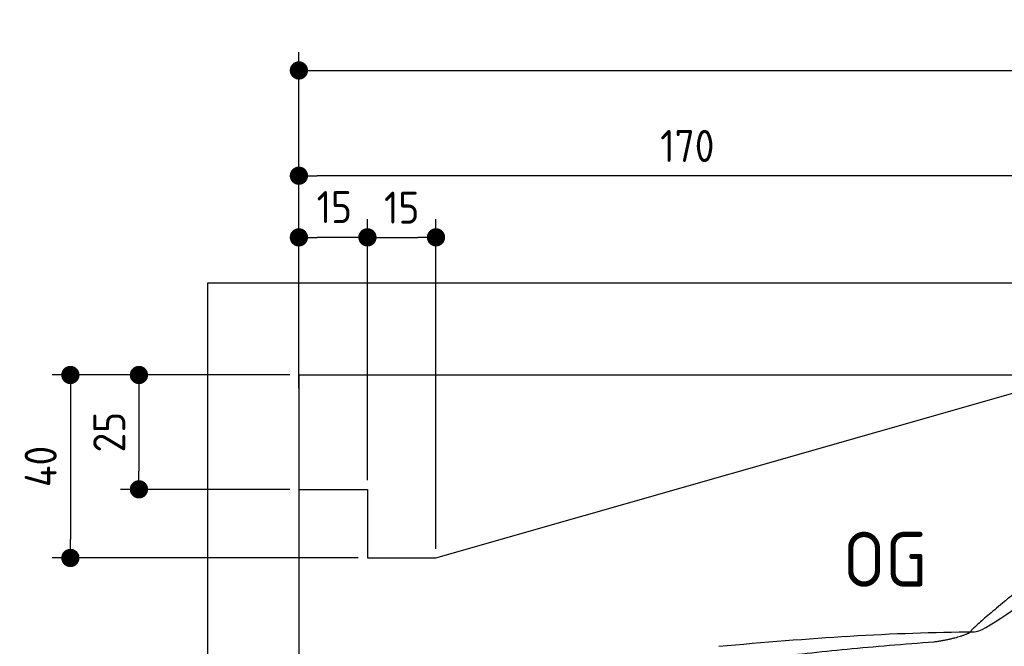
# Model space of a CAD drawing. Header units: millimetres. Extents: x -411 to 6777, y 0 to 7077.
# Tile 3 of 6: x -411 to 1744, y 5707 to 7077. Entities that reach past the tile are written whole.
import ezdxf

# ---------------------------------------------------------------- set-up
doc = ezdxf.new("R2010")
doc.units = ezdxf.units.MM
doc.layers.add('4', color=3, linetype='Continuous')
for name, color, linetype, lineweight in [('car', 10, 'Continuous', 25), ('Freiraum', 7, 'Continuous', 25), ('Gebäude', 7, 'Continuous', 25)]:
    doc.layers.add(name, color=color, linetype=linetype, lineweight=lineweight)
doc.styles.get("Standard").update_dxf_attribs({"font": 'ISOCP.SHX'})
doc.dimstyles.new('GEN-ISO', dxfattribs={"dimscale": 20, "dimtxt": 3.5, "dimasz": 2, "dimexe": 2, "dimexo": 1, "dimgap": 1.5, "dimtad": 1, "dimdec": 1, "dimlfac": 0.1, "dimdsep": 46, "dimtxsty": 'STANDARD', "dimblk": 'PUNKT', "dimcen": 2, "dimclrd": 256, "dimclre": 256, "dimclrt": 2, "dimadec": 0, "dimazin": 0, "dimtp": 0.1, "dimtm": 0.1, "dimtfac": 0.71, "dimtdec": 1, "dimtmove": 2, "dimatfit": 3, "dimldrblk": 'PUNKT', "dimfxl": 2, "dimtolj": 1, "dimarcsym": 0})

# ---------------------------------------------------------------- blocks, each defined once
blk = doc.blocks.new('PUNKT')
at = {"layer": '4', "color": 0, "linetype": 'ByBlock'}
blk.add_line((-0.5, 0), (-1, 0), dxfattribs=at)
at = {"layer": '4', "color": 0, "linetype": 'ByBlock', "const_width": 0.5}
blk.add_lwpolyline([(-0.25, 0, 1), (0.25, 0, 1)], format="xyb", close=True, dxfattribs=at)
blk = doc.blocks.new('*D70')
at = {"layer": '4', "lineweight": -2, "transparency": 16777216}
for p, q in [((200, 6320.9), (200, 7005.8)), ((5700, 6470.9), (5700, 7005.8)), ((240, 6965.8), (5660, 6965.8))]:
    blk.add_line(p, q, dxfattribs=at)
at = {"layer": 'Defpoints', "color": 0, "transparency": 16777216}
for p in [(5700, 6965.8), (5700, 6450.9), (200, 6300.9)]:
    blk.add_point(p, dxfattribs=at)
at = {"layer": '4', "lineweight": -2, "transparency": 16777216, "xscale": 40, "yscale": 40, "zscale": 40, "rotation": 180}
blk.add_blockref('PUNKT', (200, 6965.8), dxfattribs=at)
at = {"layer": '4', "lineweight": -2, "transparency": 16777216, "xscale": 40, "yscale": 40, "zscale": 40}
blk.add_blockref('PUNKT', (5700, 6965.8), dxfattribs=at)
at = {"layer": '4', "color": 2, "transparency": 16777216, "insert": (2950, 7030.8), "char_height": 70, "attachment_point": 5}
blk.add_mtext('550', dxfattribs=at)
blk = doc.blocks.new('Car')
at = {"layer": 'car'}
for points, degree in [([(1625.5, 5753.6), (1661.2, 5750.2), (1961.1, 6001.8), (2138.6, 6112.4)], 3), ([(1921.4, 6007.4), (1840.9, 5946.2), (1739.3, 5861.8), (1610.9, 5755.4), (1616.9, 5753.5)], 4), ([(1066.5, 5716.9), (1262.7, 5736.6), (1447.7, 5751.4), (1625.5, 5753.6)], 3), ([(1537.8, 5731), (1590.9, 5739.3), (1616.6, 5752.5)], 2), ([(725.4, 5595), (961.2, 5683.8), (1537.8, 5731)], 2)]:
    blk.add_open_spline(points, degree=degree, dxfattribs=at)
blk = doc.blocks.new('_Dot')
at = {"color": 0, "linetype": 'ByBlock', "lineweight": -2}
blk.add_line((-0.5, 0), (-1, 0), dxfattribs=at)
at = {"color": 0, "linetype": 'ByBlock', "const_width": 0.5}
blk.add_lwpolyline([(-0.25, 0, 1), (0.25, 0, 1)], format="xyb", close=True, dxfattribs=at)
blk = doc.blocks.new('*D76')
at = {"layer": '4', "lineweight": -2, "transparency": 16777216}
for p, q in [((200, 6270.9), (200, 6775.7)), ((1900, 6320), (1900, 6775.7)), ((1860, 6735.7), (240, 6735.7))]:
    blk.add_line(p, q, dxfattribs=at)
at = {"layer": 'Defpoints', "color": 0, "transparency": 16777216}
for p in [(200, 6735.7), (1900, 6300), (200, 6250.9)]:
    blk.add_point(p, dxfattribs=at)
at = {"layer": '4', "lineweight": -2, "transparency": 16777216, "xscale": 40, "yscale": 40, "zscale": 40, "rotation": 180}
blk.add_blockref('_Dot', (200, 6735.7), dxfattribs=at)
at = {"layer": '4', "lineweight": -2, "transparency": 16777216, "xscale": 40, "yscale": 40, "zscale": 40}
blk.add_blockref('_Dot', (1900, 6735.7), dxfattribs=at)
at = {"layer": '4', "color": 2, "transparency": 16777216, "insert": (1050, 6800.7), "char_height": 70, "attachment_point": 5}
blk.add_mtext('170', dxfattribs=at)
blk = doc.blocks.new('*D77')
at = {"layer": '4', "lineweight": -2, "transparency": 16777216}
for p, q in [((200, 6320), (200, 6640.9)), ((350, 6070), (350, 6640.9)), ((310, 6600.9), (240, 6600.9))]:
    blk.add_line(p, q, dxfattribs=at)
at = {"layer": 'Defpoints', "color": 0, "transparency": 16777216}
for p in [(200, 6600.9), (200, 6300), (350, 6050)]:
    blk.add_point(p, dxfattribs=at)
at = {"layer": '4', "lineweight": -2, "transparency": 16777216, "xscale": 40, "yscale": 40, "zscale": 40, "rotation": 180}
blk.add_blockref('_Dot', (200, 6600.9), dxfattribs=at)
at = {"layer": '4', "lineweight": -2, "transparency": 16777216, "xscale": 40, "yscale": 40, "zscale": 40}
blk.add_blockref('_Dot', (350, 6600.9), dxfattribs=at)
at = {"layer": '4', "color": 2, "transparency": 16777216, "insert": (277.5, 6667.1), "char_height": 70, "attachment_point": 5}
blk.add_mtext('15', dxfattribs=at)
blk = doc.blocks.new('*D78')
at = {"layer": '4', "lineweight": -2, "transparency": 16777216}
for p, q in [((180, 6300), (-340, 6300)), ((-300, 6260), (-300, 5940)), ((330, 5900), (-340, 5900))]:
    blk.add_line(p, q, dxfattribs=at)
at = {"layer": 'Defpoints', "color": 0, "transparency": 16777216}
for p in [(200, 6300), (-300, 5900), (350, 5900)]:
    blk.add_point(p, dxfattribs=at)
at = {"layer": '4', "lineweight": -2, "transparency": 16777216, "xscale": 40, "yscale": 40, "zscale": 40}
for p, rotation in [((-300, 6300), 90), ((-300, 5900), 270)]:
    blk.add_blockref('_Dot', p, dxfattribs=dict(at, rotation=rotation))
at = {"layer": '4', "color": 2, "transparency": 16777216, "insert": (-365, 6100), "char_height": 70, "attachment_point": 5, "rotation": 90}
blk.add_mtext('40', dxfattribs=at)
blk = doc.blocks.new('*D79')
at = {"layer": '4', "lineweight": -2, "transparency": 16777216}
for p, q in [((180, 6300), (-190, 6300)), ((-150, 6260), (-150, 6090)), ((180, 6050), (-190, 6050))]:
    blk.add_line(p, q, dxfattribs=at)
at = {"layer": 'Defpoints', "color": 0, "transparency": 16777216}
for p in [(200, 6300), (-150, 6050), (200, 6050)]:
    blk.add_point(p, dxfattribs=at)
at = {"layer": '4', "lineweight": -2, "transparency": 16777216, "xscale": 40, "yscale": 40, "zscale": 40}
for p, rotation in [((-150, 6300), 90), ((-150, 6050), 270)]:
    blk.add_blockref('_Dot', p, dxfattribs=dict(at, rotation=rotation))
at = {"layer": '4', "color": 2, "transparency": 16777216, "insert": (-215, 6175), "char_height": 70, "attachment_point": 5, "rotation": 90}
blk.add_mtext('25', dxfattribs=at)
blk = doc.blocks.new('*D80')
at = {"layer": '4', "lineweight": -2, "transparency": 16777216}
for p, q in [((350, 6070), (350, 6640.9)), ((500, 5920), (500, 6640.9)), ((390, 6600.9), (460, 6600.9))]:
    blk.add_line(p, q, dxfattribs=at)
at = {"layer": 'Defpoints', "color": 0, "transparency": 16777216}
for p in [(500, 6600.9), (350, 6050), (500, 5900)]:
    blk.add_point(p, dxfattribs=at)
at = {"layer": '4', "lineweight": -2, "transparency": 16777216, "xscale": 40, "yscale": 40, "zscale": 40, "rotation": 180}
blk.add_blockref('_Dot', (350, 6600.9), dxfattribs=at)
at = {"layer": '4', "lineweight": -2, "transparency": 16777216, "xscale": 40, "yscale": 40, "zscale": 40}
blk.add_blockref('_Dot', (500, 6600.9), dxfattribs=at)
at = {"layer": '4', "color": 2, "transparency": 16777216, "insert": (425, 6665.9), "char_height": 70, "attachment_point": 5}
blk.add_mtext('15', dxfattribs=at)
blk = doc.blocks.new('Gebäude_385_GT225')
at = {"layer": 'Freiraum'}
for p, q in [((500, 5900), (1900, 6300)), ((200, 6050), (350, 6050)), ((350, 6050), (350, 5900)), ((350, 5900), (500, 5900))]:
    blk.add_line(p, q, dxfattribs=at)
at = {"layer": 'Gebäude'}
for p, q in [((5900, 6500.6), (0, 6500.6)), ((0, 6500.6), (0, 0)), ((200, 6300), (5700, 6300)), ((200, 6300), (200, 200))]:
    blk.add_line(p, q, dxfattribs=at)

msp = doc.modelspace()

# ---------------------------------------------------------------- block references
at = {"layer": 'car', "rotation": 359.4752422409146}
msp.add_blockref('Car', (0, 0), dxfattribs=at)
at = {"layer": 'Gebäude'}
msp.add_blockref('Gebäude_385_GT225', (0, 0), dxfattribs=at)

# ---------------------------------------------------------------- texts
msp.add_text('OG', height=120).set_placement((1390.46, 5837))

# ---------------------------------------------------------------- dimensions: what is measured, and where the dimension line sits
at = {"layer": '4'}
for base, p1, p2, override, picture, middle in [((5700, 6965.8), (200, 6300.88), (5700, 6450.88), {"dimtdec": 3, "dimtolj": 0}, '*D70', (2950, 7030.8)), ((200, 6735.7), (1900, 6300), (200, 6250.88), {"dimblk1": 'Dot', "dimblk2": 'Dot', "dimsah": 1, "dimtdec": 3, "dimtolj": 0}, '*D76', (1050, 6800.7)), ((500, 6600.88), (350, 6050), (500, 5900), {"dimblk1": 'Dot', "dimblk2": 'Dot', "dimsah": 1, "dimtdec": 3, "dimtolj": 0}, '*D80', (425, 6665.88))]:
    dim = msp.add_linear_dim(base=base, p1=p1, p2=p2, dimstyle='GEN-ISO', override=override, dxfattribs=at)
    dim.commit()
    dim.dimension.update_dxf_attribs({"geometry": picture, "text_midpoint": middle})
dim = msp.add_linear_dim(base=(200, 6600.88), p1=(350, 6050), p2=(200, 6300), dimstyle='GEN-ISO', override={"dimblk1": 'Dot', "dimblk2": 'Dot', "dimsah": 1, "dimtdec": 3, "dimtolj": 0}, dxfattribs=at)
dim.commit()
dim.dimension.update_dxf_attribs({"geometry": '*D77', "text_midpoint": (277.46, 6667.1), "dimtype": 160})
for base, p2, picture, middle in [((-300, 5900), (350, 5900), '*D78', (-365, 6100)), ((-150, 6050), (200, 6050), '*D79', (-215.01, 6175))]:
    dim = msp.add_linear_dim(base=base, p1=(200, 6300), p2=p2, angle=90, dimstyle='GEN-ISO', override={"dimblk1": 'Dot', "dimblk2": 'Dot', "dimsah": 1, "dimtdec": 3, "dimtolj": 0}, dxfattribs=at)
    dim.commit()
    dim.dimension.update_dxf_attribs({"geometry": picture, "text_midpoint": middle})

doc.saveas('drawing.dxf')
